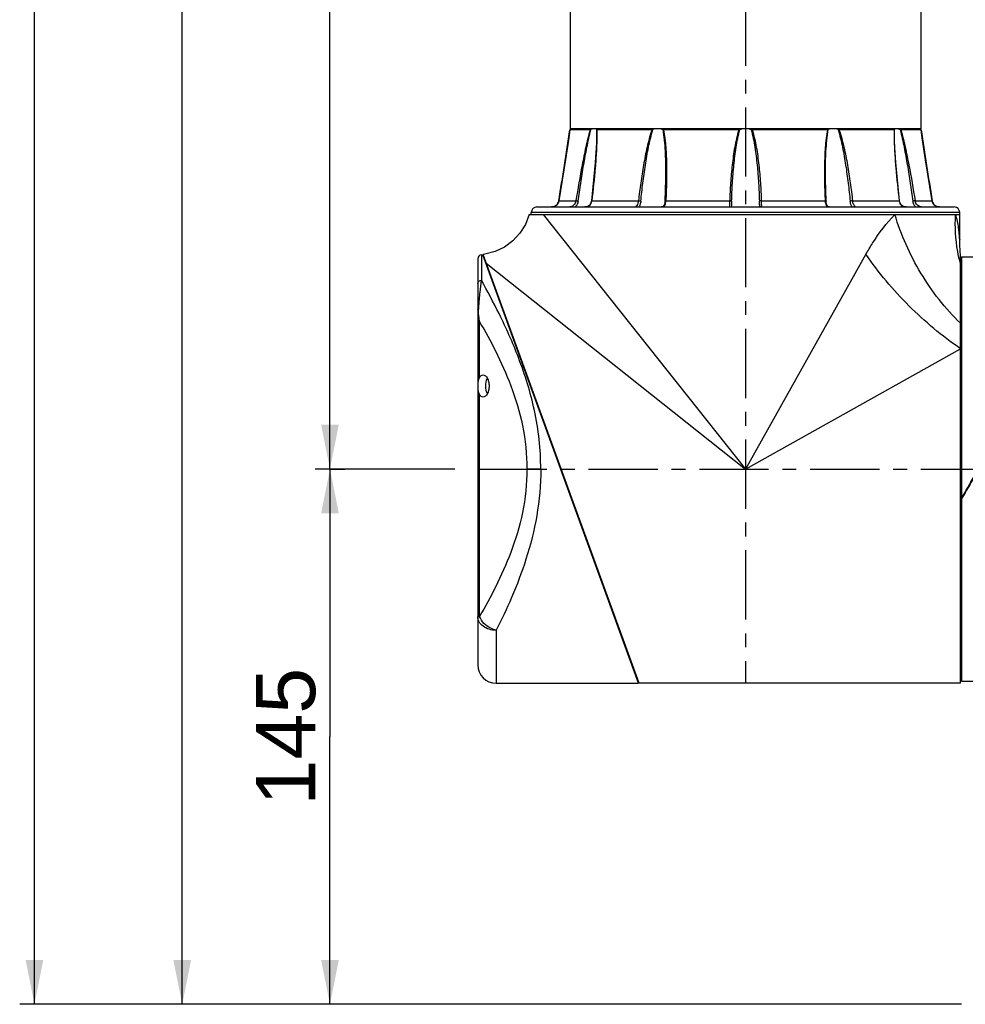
# Model space of a CAD drawing. Header units: millimetres. Extents: x 12 to 2508, y 25 to 1770.
# Tile 3 of 53: x 1259 to 1515, y 350 to 617. Entities that reach past the tile are written whole.
import ezdxf

# ---------------------------------------------------------------- set-up
doc = ezdxf.new("R2010")
doc.units = ezdxf.units.MM
doc.linetypes.add('CENTER', pattern=[0.6, 0.375, -0.075, 0.075, -0.075])
for name, color, linetype in [('ARM1_ABL4', 7, 'Continuous'), ('ARM1_PIPE_PBL5', 7, 'Continuous'), ('COVER_M_PBL14', 7, 'Continuous'), ('COVER_M_PBL27', 7, 'Continuous'), ('FLANGE_ARM1_PBL33', 7, 'Continuous'), ('FLANGE_E_PBL3', 7, 'Continuous'), ('HOLDER_M_PBL26', 7, 'Continuous'), ('MODULE_M_ABL1', 7, 'Continuous'), ('MODULE_M_ABL13', 7, 'Continuous'), ('new_view_6_VBL0', 7, 'Continuous'), ('RING_M_PBL28', 7, 'Continuous')]:
    doc.layers.add(name, color=color, linetype=linetype)
doc.styles.get("Standard").update_dxf_attribs({"font": 'arial.ttf'})
doc.dimstyles.new('DIMSTYLE_4', dxfattribs={"dimtxt": 16, "dimasz": 12, "dimexe": 1, "dimexo": 0.5, "dimgap": 1, "dimtad": 1, "dimdsep": 46, "dimtxsty": 'Standard', "dimblk": '_FILLED', "dimblk1": '_FILLED', "dimblk2": '_FILLED', "dimcen": 0.09, "dimclrt": 134, "dimazin": 2, "dimtp": 0.5, "dimtm": 0.5, "dimtfac": 1, "dimtofl": 0, "dimtmove": 0, "dimatfit": 3, "dimldrblk": '_FILLED', "dimfxl": 1, "dimtolj": 1, "dimarcsym": 0})
doc.dimstyles.new('DIMSTYLE_5', dxfattribs={"dimtxt": 16, "dimasz": 12, "dimexe": 1, "dimexo": 0.5, "dimgap": 1, "dimtad": 1, "dimdsep": 46, "dimtxsty": 'Standard', "dimblk": '_FILLED', "dimblk1": '_FILLED', "dimblk2": '_FILLED', "dimcen": 0.09, "dimclrt": 134, "dimazin": 2, "dimtp": 0.8, "dimtm": 0.8, "dimtfac": 1, "dimtofl": 0, "dimtmove": 0, "dimatfit": 3, "dimldrblk": '_FILLED', "dimfxl": 1, "dimtolj": 1, "dimarcsym": 0})
doc.dimstyles.new('DIMSTYLE_6', dxfattribs={"dimtxt": 16, "dimasz": 12, "dimexe": 1, "dimexo": 0.5, "dimgap": 1, "dimtad": 1, "dimdec": 0, "dimdsep": 46, "dimtxsty": 'Standard', "dimblk": '_FILLED', "dimblk1": '_FILLED', "dimblk2": '_FILLED', "dimcen": 0.09, "dimclrt": 134, "dimazin": 2, "dimtp": 1.2, "dimtm": 1.2, "dimtfac": 1, "dimtdec": 0, "dimtofl": 0, "dimtmove": 0, "dimatfit": 3, "dimldrblk": '_FILLED', "dimfxl": 1, "dimtolj": 1, "dimarcsym": 0})

# ---------------------------------------------------------------- blocks, each defined once
blk = doc.blocks.new('_FILLED')
at = {"color": 0, "linetype": 'ByBlock'}
blk.add_solid([(0, 0), (-1, 0.2), (-1, -0.2)], dxfattribs=at)
blk = doc.blocks.new('*D11')
at = {"color": 134, "transparency": 16777216}
for p, q in [((1982.52, 772.6), (1986.52, 772.6)), ((1982.52, 772.6), (1982.52, 700.1)), ((1982.52, 627.6), (1982.52, 700.1)), ((2153.52, 627.6), (1978.52, 627.6))]:
    blk.add_line(p, q, dxfattribs=at)
at = {"color": 134, "transparency": 16777216, "xscale": 12, "yscale": 12, "zscale": 12}
for p, rotation in [((1982.52, 772.6), 90), ((1982.52, 627.6), 270)]:
    blk.add_blockref('_FILLED', p, dxfattribs=dict(at, rotation=rotation))
at = {"color": 134, "transparency": 16777216, "insert": (1962.52, 700.1), "char_height": 16, "width": 36.8, "attachment_point": 2, "rotation": 90, "line_spacing_factor": 0.9}
blk.add_mtext('145', dxfattribs=at)
blk = doc.blocks.new('*D12')
at = {"color": 134, "transparency": 16777216}
for p, q in [((1978.52, 1262.6), (2016.53, 1262.6)), ((1982.52, 1262.6), (1982.52, 1017.6)), ((1982.52, 772.6), (1982.52, 1017.6)), ((2016.34, 772.6), (1978.52, 772.6))]:
    blk.add_line(p, q, dxfattribs=at)
at = {"color": 134, "transparency": 16777216, "xscale": 12, "yscale": 12, "zscale": 12}
for p, rotation in [((1982.52, 1262.6), 90), ((1982.52, 772.6), 270)]:
    blk.add_blockref('_FILLED', p, dxfattribs=dict(at, rotation=rotation))
at = {"color": 134, "transparency": 16777216, "insert": (1962.52, 1017.6), "char_height": 16, "width": 36.8, "attachment_point": 2, "rotation": 90, "line_spacing_factor": 0.9}
blk.add_mtext('490', dxfattribs=at)
blk = doc.blocks.new('HOLDER_M_PBL26', base_point=(2088.6, 778.1))
at = {"layer": 'HOLDER_M_PBL26', "color": 7}
for p, q in [((2036.47, 841.6), (2153.02, 841.6)), ((2153.02, 834.86), (2153.02, 841.6)), ((2066.22, 714.6), (2023.97, 830.72)), ((2153.22, 714.6), (2153.22, 830.57)), ((2153.22, 714.6), (2066.22, 714.6))]:
    blk.add_line(p, q, dxfattribs=at)
at = {"layer": 'HOLDER_M_PBL26', "color": 2}
for p, q in [((2040.2, 841.6), (2095.02, 772.6)), ((2127.63, 830.8), (2095.02, 772.6)), ((2024.83, 828.36), (2095.02, 772.6)), ((2095.02, 772.6), (2153.22, 805.21))]:
    blk.add_line(p, q, dxfattribs=at)
at = {"layer": 'HOLDER_M_PBL26', "color": 7}
for points in [[(2036.47, 841.6), (2035.44, 838.9), (2033.95, 836.5), (2032.03, 834.43), (2029.76, 832.75), (2027.22, 831.53), (2024.49, 830.8), (2023.97, 830.72)], [(2153.22, 830.57), (2153.13, 831.6), (2153.04, 833.41), (2153.02, 834.86)]]:
    blk.add_lwpolyline(points, dxfattribs=at)
at = {"layer": 'HOLDER_M_PBL26', "color": 2}
for points, knots in [([(2127.63, 830.8), (2128.2, 831.81), (2130.48, 835.64), (2133.18, 839.25), (2135.48, 841.6)], [0, 0, 0, 0, 0.261659, 1, 1, 1, 1]), ([(2153.22, 812.11), (2149.08, 816.11), (2141.88, 825.34), (2137.11, 836.03), (2135.48, 841.6)], [0, 0, 0, 0, 0.498052, 1, 1, 1, 1]), ([(2153.22, 828.29), (2152.93, 829.37), (2151.94, 833.73), (2151.69, 838.25), (2151.92, 841.6)], [0, 0, 0, 0, 0.248873, 1, 1, 1, 1]), ([(2153.02, 834.86), (2153.03, 834.49), (2152.93, 836.18), (2152.85, 836.83), (2152.69, 838.22), (2152.42, 839.74), (2152.11, 841), (2151.92, 841.6)], [0, 0, 0, 0, 0.162101, 0.29688, 0.439041, 0.724926, 1, 1, 1, 1]), ([(2153.22, 805.21), (2148.22, 808.63), (2138.92, 816.49), (2131.05, 825.8), (2127.63, 830.8)], [0, 0, 0, 0, 0.499996, 1, 1, 1, 1])]:
    blk.add_open_spline(points, degree=3, knots=knots, dxfattribs=at)
blk = doc.blocks.new('COVER_M_PBL27', base_point=(2044.27, 772.6))
at = {"layer": 'COVER_M_PBL27', "color": 7}
for p, q in [((2022.52, 829.6), (2022.52, 719.6)), ((2023.52, 830.6), (2023.92, 830.6)), ((2066.02, 714.59), (2023.92, 830.6)), ((2024.68, 828.5), (2024.78, 828.5)), ((2065.26, 716.7), (2065.45, 716.7)), ((2027.52, 714.6), (2066.02, 714.6))]:
    blk.add_line(p, q, dxfattribs=at)
at = {"layer": 'COVER_M_PBL27', "color": 2}
for p, q in [((2023.52, 830.6), (2023.52, 823.75)), ((2023.02, 797.4), (2023.02, 812.51)), ((2023.02, 732.68), (2023.02, 792.79)), ((2039.59, 772.6), (2035.85, 772.6)), ((2023.02, 732.68), (2022.52, 732.68)), ((2027.52, 728.92), (2027.52, 714.6))]:
    blk.add_line(p, q, dxfattribs=at)
at = {"layer": 'COVER_M_PBL27', "color": 7}
for centre, radius, start, end in [((2023.52, 829.6), 1, 90, 180), ((2027.52, 719.6), 5, 180, 270)]:
    blk.add_arc(centre, radius, start, end, dxfattribs=at)
at = {"layer": 'COVER_M_PBL27', "color": 2}
for points, knots in [([(2022.52, 822.87), (2022.52, 823.1), (2022.76, 823.59), (2023.27, 823.75), (2023.52, 823.75)], [0, 0, 0, 0, 0.477796, 1, 1, 1, 1]), ([(2022.79, 816.22), (2022.84, 817), (2022.97, 818.45), (2023.19, 820.96), (2023.39, 822.69), (2023.52, 823.75)], [0, 0, 0, 0, 0.309973, 0.577168, 1, 1, 1, 1]), ([(2039.59, 772.6), (2039.59, 777.93), (2038.4, 788.27), (2034.03, 802.3), (2028.83, 813.93), (2025.19, 820.78), (2023.52, 823.75)], [0, 0, 0, 0, 0.295426, 0.570897, 0.811143, 1, 1, 1, 1]), ([(2022.52, 815.87), (2022.52, 815.9), (2022.55, 816.05), (2022.69, 816.16), (2022.79, 816.22)], [0, 0, 0, 0, 0.212535, 1, 1, 1, 1]), ([(2022.52, 815.87), (2022.52, 815.59), (2022.57, 814.46), (2022.79, 813.34), (2023.02, 812.51)], [0, 0, 0, 0, 0.242082, 1, 1, 1, 1]), ([(2023.02, 812.51), (2022.96, 812.82), (2022.78, 814.05), (2022.73, 815.3), (2022.79, 816.22)], [0, 0, 0, 0, 0.25505, 1, 1, 1, 1]), ([(2023.02, 812.51), (2024.54, 809.92), (2027.65, 804.28), (2031.8, 794.96), (2035.02, 784.26), (2035.85, 776.54), (2035.85, 772.6)], [0, 0, 0, 0, 0.212602, 0.455336, 0.720849, 1, 1, 1, 1]), ([(2035.85, 772.6), (2035.85, 768.65), (2035.02, 760.93), (2031.8, 750.24), (2027.65, 740.92), (2024.54, 735.27), (2023.02, 732.68)], [0, 0, 0, 0, 0.279153, 0.544665, 0.787399, 1, 1, 1, 1]), ([(2039.59, 772.6), (2039.59, 768.37), (2038.85, 760.09), (2035.89, 748.44), (2031.97, 738.13), (2028.99, 731.83), (2027.52, 728.92)], [0, 0, 0, 0, 0.277281, 0.542462, 0.786172, 1, 1, 1, 1]), ([(2027.52, 728.92), (2026.87, 728.92), (2025.61, 729.1), (2023.97, 729.9), (2022.81, 731.13), (2022.52, 732.19), (2022.52, 732.68)], [0, 0, 0, 0, 0.281714, 0.545921, 0.783291, 1, 1, 1, 1]), ([(2027.52, 728.92), (2027.01, 729.04), (2025.14, 729.73), (2023.49, 731.29), (2023.02, 732.68)], [0, 0, 0, 0, 0.262922, 1, 1, 1, 1])]:
    blk.add_open_spline(points, degree=3, knots=knots, dxfattribs=at)
at = {"layer": 'COVER_M_PBL27', "color": 7}
for points, knots in [([(2023.02, 797.4), (2023.13, 797.6), (2023.39, 797.94), (2023.8, 798.1), (2023.98, 798.1)], [0, 0, 0, 0, 0.559951, 1, 1, 1, 1]), ([(2023.98, 798.1), (2024.43, 798.1), (2025.12, 797.39), (2025.51, 796.27), (2025.65, 795.1), (2025.51, 793.92), (2025.12, 792.81), (2024.43, 792.1), (2023.98, 792.1)], [0, 0, 0, 0, 0.188123, 0.331935, 0.500108, 0.668205, 0.811924, 1, 1, 1, 1]), ([(2023.02, 792.79), (2022.84, 793.1), (2022.67, 793.89), (2022.62, 795.1), (2022.67, 796.31), (2022.84, 797.1), (2023.02, 797.4)], [0, 0, 0, 0, 0.225535, 0.499968, 0.774416, 1, 1, 1, 1]), ([(2025.13, 793.01), (2024.82, 793.65), (2024.61, 795.09), (2024.82, 796.54), (2025.12, 797.17)], [0, 0, 0, 0, 0.499692, 1, 1, 1, 1]), ([(2023.98, 792.1), (2023.8, 792.1), (2023.39, 792.25), (2023.13, 792.59), (2023.02, 792.79)], [0, 0, 0, 0, 0.440049, 1, 1, 1, 1])]:
    blk.add_open_spline(points, degree=3, knots=knots, dxfattribs=at)
blk = doc.blocks.new('*D14')
at = {"color": 134, "transparency": 16777216}
for p, q in [((2308.32, 1697.6), (1898.52, 1697.6)), ((1902.52, 1697.6), (1902.52, 1162.6)), ((1902.52, 627.6), (1902.52, 1162.6)), ((2153.52, 627.6), (1898.52, 627.6))]:
    blk.add_line(p, q, dxfattribs=at)
at = {"color": 134, "transparency": 16777216, "xscale": 12, "yscale": 12, "zscale": 12}
for p, rotation in [((1902.52, 1697.6), 90), ((1902.52, 627.6), 270)]:
    blk.add_blockref('_FILLED', p, dxfattribs=dict(at, rotation=rotation))
at = {"color": 134, "transparency": 16777216, "insert": (1882.52, 1162.6), "char_height": 16, "width": 49.0667, "attachment_point": 2, "rotation": 90, "line_spacing_factor": 0.9}
blk.add_mtext('1070', dxfattribs=at)
blk = doc.blocks.new('ARM1_PIPE_PBL5', base_point=(2125.267, 1338.169))
at = {"layer": 'ARM1_PIPE_PBL5', "color": 7}
for p, q in [((2047.517, 1170.396), (2047.517, 864.796)), ((2142.517, 1170.396), (2142.517, 864.796)), ((2142.517, 864.796), (2047.517, 864.796))]:
    blk.add_line(p, q, dxfattribs=at)
blk = doc.blocks.new('FLANGE_ARM1_PBL33', base_point=(2095.02, 852.72))
at = {"layer": 'FLANGE_ARM1_PBL33', "color": 7}
for p, q in [((2052.98, 864.5), (2047.5, 864.5)), ((2047.5, 864.5), (2047.5, 864.5)), ((2047.56, 864.55), (2047.67, 864.66)), ((2047.67, 864.66), (2047.82, 864.8)), ((2069.72, 864.5), (2054.76, 864.5)), ((2093.24, 864.5), (2072.8, 864.5)), ((2117.23, 864.5), (2096.8, 864.5)), ((2135.28, 864.5), (2120.32, 864.5)), ((2142.53, 864.5), (2137.06, 864.5)), ((2142.21, 864.8), (2142.36, 864.66)), ((2142.36, 864.66), (2142.48, 864.55)), ((2142.53, 864.5), (2142.53, 864.5)), ((2135.33, 863.04), (2135.33, 863.05)), ((2145.56, 845.27), (2143.78, 856.42)), ((2073.37, 852.82), (2073.37, 852.82)), ((2116.67, 852.82), (2116.67, 852.82)), ((2038.52, 843.6), (2151.52, 843.6)), ((2042.48, 843.6), (2042.5, 843.6)), ((2044.39, 844.94), (2044.13, 844.43)), ((2044.47, 845.27), (2044.39, 844.94)), ((2091.17, 843.61), (2091.17, 843.61)), ((2098.87, 843.6), (2098.87, 843.61)), ((2145.9, 844.44), (2145.64, 844.95)), ((2145.91, 844.43), (2145.9, 844.44)), ((2037.02, 841.6), (2037.02, 842.1)), ((2040.2, 841.6), (2153.02, 841.6)), ((2153.02, 841.6), (2153.02, 842.1))]:
    blk.add_line(p, q, dxfattribs=at)
at = {"layer": 'FLANGE_ARM1_PBL33', "color": 2}
for p, q in [((2054.67, 864.55), (2054.7, 863.04)), ((2135.33, 863.05), (2135.36, 864.55)), ((2044.48, 845.27), (2044.47, 845.27)), ((2044.48, 845.27), (2049.1, 845.27)), ((2053.39, 845.27), (2066.03, 845.27)), ((2073.46, 845.27), (2090.73, 845.27)), ((2099.3, 845.27), (2116.58, 845.27)), ((2124, 845.27), (2136.64, 845.27)), ((2140.93, 845.27), (2145.56, 845.27)), ((2145.56, 845.27), (2145.56, 845.27)), ((2153.02, 842.1), (2037.02, 842.1))]:
    blk.add_line(p, q, dxfattribs=at)
at = {"layer": 'FLANGE_ARM1_PBL33', "color": 7}
for points in [[(2047.5, 864.5), (2047.08, 861.73), (2046.26, 856.45), (2044.47, 845.27)], [(2143.78, 856.41), (2142.96, 861.7), (2142.53, 864.5)], [(2054.7, 863.04), (2054.66, 860.99), (2054.36, 855.68), (2053.3, 845.25)], [(2136.74, 845.25), (2135.68, 855.67), (2135.37, 860.98), (2135.33, 863.05)], [(2073.37, 852.82), (2073.36, 851.26), (2073.29, 848.19), (2073.17, 845.21)], [(2116.87, 845.21), (2116.74, 848.17), (2116.68, 851.25), (2116.67, 852.82)], [(2044.47, 845.27), (2044.4, 844.96), (2044.13, 844.44), (2043.74, 844.03), (2043.28, 843.76), (2042.78, 843.62), (2042.5, 843.6)], [(2053.3, 845.25), (2053.25, 844.96), (2053.05, 844.44), (2052.74, 844.03), (2052.33, 843.75), (2051.85, 843.62), (2051.55, 843.6)], [(2073.17, 845.21), (2073.14, 844.88), (2073.06, 844.35), (2072.92, 843.98), (2072.74, 843.73), (2072.45, 843.61), (2072.27, 843.6)], [(2117.76, 843.6), (2117.6, 843.61), (2117.31, 843.72), (2117.12, 843.97), (2116.98, 844.33), (2116.89, 844.86), (2116.87, 845.21)], [(2138.49, 843.6), (2138.2, 843.61), (2137.72, 843.74), (2137.31, 844.01), (2136.99, 844.42), (2136.79, 844.94), (2136.74, 845.25)], [(2147.54, 843.6), (2147.27, 843.62), (2146.77, 843.75), (2146.31, 844.01), (2145.91, 844.42), (2145.64, 844.94), (2145.56, 845.27)]]:
    blk.add_lwpolyline(points, dxfattribs=at)
at = {"layer": 'FLANGE_ARM1_PBL33', "color": 2}
for centre, radius, start, end in [((150.64, 1153.19), 1918.7, 350.76492, 351.34623), ((4039.39, 1153.19), 1918.7, 188.65377, 189.23508), ((2006.87, 863.06), 47.91, 359.9822, 0.1009), ((2183.16, 863.06), 47.91, 179.8995, 180.0177), ((2051.69, 845.34), 1.72, 290.2835, 293.4277), ((2050.76, 845.58), 2.65, 352.2972, 353.1995), ((2139.28, 845.58), 2.65, 186.8005, 187.7047)]:
    blk.add_arc(centre, radius, start, end, dxfattribs=at)
at = {"layer": 'FLANGE_ARM1_PBL33', "color": 7}
for centre, radius, start, end in [((2095.01, 860.67), 4.17, 98.1625, 111.3003), ((2095.02, 860.67), 4.17, 68.6997, 81.8375), ((2038.52, 842.1), 1.5, 90, 180), ((2151.52, 842.1), 1.5, 0, 90)]:
    blk.add_arc(centre, radius, start, end, dxfattribs=at)
for points, knots in [([(2047.56, 864.55), (2047.54, 864.54), (2047.53, 864.52), (2047.5, 864.51), (2047.5, 864.5)], [0, 0, 0, 0, 0.698139, 1, 1, 1, 1]), ([(2052.98, 864.5), (2052.99, 864.5), (2053.05, 864.51), (2053.11, 864.53), (2053.16, 864.55)], [0, 0, 0, 0, 0.196351, 1, 1, 1, 1]), ([(2053.85, 864.8), (2053.79, 864.78), (2053.56, 864.72), (2053.33, 864.63), (2053.16, 864.55)], [0, 0, 0, 0, 0.225245, 1, 1, 1, 1]), ([(2054.67, 864.55), (2054.65, 864.63), (2054.57, 864.73), (2054.47, 864.79), (2054.44, 864.8)], [0, 0, 0, 0, 0.733827, 1, 1, 1, 1]), ([(2054.67, 864.55), (2054.68, 864.53), (2054.71, 864.5), (2054.75, 864.5), (2054.76, 864.5)], [0, 0, 0, 0, 0.686157, 1, 1, 1, 1]), ([(2070.9, 864.8), (2070.83, 864.78), (2070.51, 864.73), (2070.2, 864.64), (2069.97, 864.55)], [0, 0, 0, 0, 0.243825, 1, 1, 1, 1]), ([(2072.6, 864.55), (2072.55, 864.58), (2072.34, 864.69), (2072.11, 864.76), (2071.93, 864.8)], [0, 0, 0, 0, 0.234267, 1, 1, 1, 1]), ([(2072.6, 864.55), (2072.64, 864.53), (2072.71, 864.5), (2072.78, 864.5), (2072.8, 864.5)], [0, 0, 0, 0, 0.718688, 1, 1, 1, 1]), ([(2117.23, 864.5), (2117.25, 864.5), (2117.32, 864.5), (2117.39, 864.53), (2117.43, 864.55)], [0, 0, 0, 0, 0.281313, 1, 1, 1, 1]), ([(2118.1, 864.8), (2118.04, 864.79), (2117.81, 864.73), (2117.58, 864.64), (2117.43, 864.55)], [0, 0, 0, 0, 0.267606, 1, 1, 1, 1]), ([(2120.06, 864.55), (2119.83, 864.64), (2119.52, 864.73), (2119.21, 864.78), (2119.13, 864.8)], [0, 0, 0, 0, 0.756175, 1, 1, 1, 1]), ([(2135.28, 864.5), (2135.29, 864.5), (2135.32, 864.5), (2135.35, 864.53), (2135.36, 864.55)], [0, 0, 0, 0, 0.313845, 1, 1, 1, 1]), ([(2135.59, 864.8), (2135.56, 864.79), (2135.46, 864.73), (2135.39, 864.63), (2135.36, 864.55)], [0, 0, 0, 0, 0.266172, 1, 1, 1, 1]), ([(2136.88, 864.55), (2136.82, 864.58), (2136.59, 864.68), (2136.36, 864.76), (2136.19, 864.8)], [0, 0, 0, 0, 0.273436, 1, 1, 1, 1]), ([(2136.88, 864.55), (2136.9, 864.55), (2136.95, 864.52), (2137.01, 864.5), (2137.06, 864.5)], [0, 0, 0, 0, 0.296314, 1, 1, 1, 1]), ([(2142.53, 864.5), (2142.53, 864.51), (2142.51, 864.52), (2142.49, 864.54), (2142.48, 864.55)], [0, 0, 0, 0, 0.301878, 1, 1, 1, 1])]:
    blk.add_open_spline(points, degree=3, knots=knots, dxfattribs=at)
at = {"layer": 'FLANGE_ARM1_PBL33', "color": 2}
for points, knots in [([(2052.98, 864.5), (2052.5, 862.95), (2051.75, 859.77), (2050.45, 853.36), (2049.62, 848.51), (2049.1, 845.27)], [0, 0, 0, 0, 0.248429, 0.498839, 1, 1, 1, 1]), ([(2049.7, 845.19), (2050.16, 848.44), (2050.89, 853.32), (2052.06, 859.77), (2052.72, 862.98), (2053.16, 864.55)], [0, 0, 0, 0, 0.500911, 0.751215, 1, 1, 1, 1]), ([(2069.72, 864.5), (2069.43, 863.73), (2068.95, 862.16), (2068.16, 858.98), (2067.38, 854.97), (2066.62, 850.13), (2066.22, 846.89), (2066.03, 845.27)], [0, 0, 0, 0, 0.125372, 0.25071, 0.500991, 0.750755, 1, 1, 1, 1]), ([(2066.68, 845.19), (2066.85, 846.82), (2067.21, 850.07), (2067.88, 854.94), (2068.57, 858.98), (2069.27, 862.19), (2069.71, 863.78), (2069.97, 864.55)], [0, 0, 0, 0, 0.249384, 0.499181, 0.749364, 0.874694, 1, 1, 1, 1]), ([(2072.6, 864.55), (2072.8, 863.6), (2073.04, 861.66), (2073.31, 857.74), (2073.37, 854.79), (2073.37, 852.82)], [0, 0, 0, 0, 0.248007, 0.497941, 1, 1, 1, 1]), ([(2072.8, 864.5), (2072.97, 863.73), (2073.22, 862.15), (2073.52, 858.97), (2073.67, 854.95), (2073.65, 850.12), (2073.54, 846.89), (2073.46, 845.27)], [0, 0, 0, 0, 0.123156, 0.247389, 0.497298, 0.748301, 1, 1, 1, 1]), ([(2093.24, 864.5), (2092.97, 863.73), (2092.55, 862.16), (2091.92, 858.98), (2091.38, 854.96), (2090.96, 850.12), (2090.79, 846.89), (2090.73, 845.27)], [0, 0, 0, 0, 0.125137, 0.250229, 0.500265, 0.750189, 1, 1, 1, 1]), ([(2091.26, 845.19), (2091.31, 846.82), (2091.46, 850.07), (2091.84, 854.93), (2092.32, 858.98), (2092.88, 862.19), (2093.26, 863.78), (2093.5, 864.55)], [0, 0, 0, 0, 0.249839, 0.499769, 0.74976, 0.874889, 1, 1, 1, 1]), ([(2096.53, 864.55), (2096.78, 863.78), (2097.16, 862.19), (2097.71, 858.98), (2098.2, 854.93), (2098.57, 850.07), (2098.72, 846.82), (2098.77, 845.19)], [0, 0, 0, 0, 0.125111, 0.250241, 0.500231, 0.750161, 1, 1, 1, 1]), ([(2096.8, 864.5), (2097.06, 863.73), (2097.48, 862.16), (2098.11, 858.98), (2098.65, 854.96), (2099.08, 850.12), (2099.24, 846.89), (2099.3, 845.27)], [0, 0, 0, 0, 0.125137, 0.250229, 0.500265, 0.750189, 1, 1, 1, 1]), ([(2117.23, 864.5), (2117.06, 863.73), (2116.82, 862.15), (2116.52, 858.97), (2116.37, 854.95), (2116.38, 850.12), (2116.5, 846.89), (2116.58, 845.27)], [0, 0, 0, 0, 0.123156, 0.247389, 0.497298, 0.748301, 1, 1, 1, 1]), ([(2116.67, 852.82), (2116.67, 854.79), (2116.72, 857.74), (2117, 861.66), (2117.24, 863.6), (2117.43, 864.55)], [0, 0, 0, 0, 0.502059, 0.751992, 1, 1, 1, 1]), ([(2120.06, 864.55), (2120.33, 863.78), (2120.76, 862.19), (2121.46, 858.98), (2122.16, 854.94), (2122.83, 850.07), (2123.19, 846.82), (2123.35, 845.19)], [0, 0, 0, 0, 0.125306, 0.250636, 0.500819, 0.750616, 1, 1, 1, 1]), ([(2120.32, 864.5), (2120.61, 863.73), (2121.09, 862.16), (2121.88, 858.98), (2122.66, 854.97), (2123.41, 850.13), (2123.82, 846.89), (2124, 845.27)], [0, 0, 0, 0, 0.125372, 0.25071, 0.500991, 0.750755, 1, 1, 1, 1]), ([(2136.88, 864.55), (2137.31, 862.98), (2137.98, 859.77), (2139.14, 853.32), (2139.88, 848.44), (2140.34, 845.19)], [0, 0, 0, 0, 0.248785, 0.499089, 1, 1, 1, 1]), ([(2137.06, 864.5), (2137.53, 862.95), (2138.28, 859.77), (2139.59, 853.36), (2140.42, 848.51), (2140.93, 845.27)], [0, 0, 0, 0, 0.248429, 0.498839, 1, 1, 1, 1]), ([(2054.78, 863.04), (2054.78, 861.58), (2054.66, 858.63), (2054.23, 852.7), (2053.75, 848.24), (2053.39, 845.27)], [0, 0, 0, 0, 0.246493, 0.496325, 1, 1, 1, 1]), ([(2135.25, 863.04), (2135.25, 861.58), (2135.37, 858.63), (2135.8, 852.7), (2136.28, 848.24), (2136.64, 845.27)], [0, 0, 0, 0, 0.246493, 0.496325, 1, 1, 1, 1]), ([(2042.5, 843.6), (2042.95, 843.6), (2043.91, 843.92), (2044.4, 844.81), (2044.48, 845.27)], [0, 0, 0, 0, 0.49337, 1, 1, 1, 1]), ([(2049.1, 845.27), (2049.07, 845.04), (2048.87, 844.48), (2048.31, 843.84), (2047.74, 843.6), (2047.48, 843.6)], [0, 0, 0, 0, 0.288276, 0.693694, 1, 1, 1, 1]), ([(2049.7, 845.19), (2049.68, 845.03), (2049.55, 844.44), (2049.22, 843.89), (2048.9, 843.58)], [0, 0, 0, 0, 0.256927, 1, 1, 1, 1]), ([(2049.1, 845.27), (2049.14, 845.27), (2049.34, 845.25), (2049.54, 845.22), (2049.7, 845.19)], [0, 0, 0, 0, 0.171226, 1, 1, 1, 1]), ([(2052.38, 843.75), (2052.65, 843.87), (2053.16, 844.3), (2053.34, 844.92), (2053.38, 845.23)], [0, 0, 0, 0, 0.490112, 1, 1, 1, 1]), ([(2053.39, 845.27), (2053.37, 845.27), (2053.34, 845.27), (2053.3, 845.26), (2053.3, 845.25)], [0, 0, 0, 0, 0.706367, 1, 1, 1, 1]), ([(2066.03, 845.27), (2066.01, 845.04), (2065.9, 844.61), (2065.68, 844.15), (2065.48, 843.86), (2065.37, 843.72), (2065.29, 843.64), (2065.24, 843.6), (2065.22, 843.6)], [0, 0, 0, 0, 0.366185, 0.686172, 0.813756, 0.910545, 0.972498, 1, 1, 1, 1]), ([(2066.03, 845.27), (2066.2, 845.27), (2066.42, 845.24), (2066.64, 845.2), (2066.68, 845.19)], [0, 0, 0, 0, 0.780524, 1, 1, 1, 1]), ([(2066.68, 845.19), (2066.67, 845.04), (2066.58, 844.48), (2066.38, 843.93), (2066.17, 843.58)], [0, 0, 0, 0, 0.271527, 1, 1, 1, 1]), ([(2072.51, 843.61), (2072.67, 843.64), (2072.97, 843.75), (2073.28, 844.16), (2073.42, 844.68), (2073.45, 845.07), (2073.46, 845.27)], [0, 0, 0, 0, 0.225201, 0.448079, 0.705623, 1, 1, 1, 1]), ([(2073.46, 845.27), (2073.39, 845.27), (2073.31, 845.26), (2073.17, 845.24), (2073.17, 845.21)], [0, 0, 0, 0, 0.704858, 1, 1, 1, 1]), ([(2090.73, 845.27), (2090.72, 845.04), (2090.69, 844.64), (2090.63, 844.16), (2090.65, 843.86), (2090.7, 843.7), (2090.81, 843.61), (2090.9, 843.6), (2090.95, 843.6)], [0, 0, 0, 0, 0.366493, 0.662858, 0.771917, 0.85448, 0.923552, 1, 1, 1, 1]), ([(2090.73, 845.27), (2090.84, 845.27), (2091.02, 845.25), (2091.21, 845.23), (2091.26, 845.19)], [0, 0, 0, 0, 0.630132, 1, 1, 1, 1]), ([(2091.26, 845.19), (2091.25, 844.9), (2091.22, 844.37), (2091.17, 843.84), (2091.17, 843.61)], [0, 0, 0, 0, 0.548263, 1, 1, 1, 1]), ([(2099.3, 845.27), (2099.19, 845.27), (2099.02, 845.25), (2098.83, 845.23), (2098.77, 845.19)], [0, 0, 0, 0, 0.630142, 1, 1, 1, 1]), ([(2098.87, 843.61), (2098.87, 843.84), (2098.82, 844.37), (2098.79, 844.9), (2098.77, 845.19)], [0, 0, 0, 0, 0.451499, 1, 1, 1, 1]), ([(2099.09, 843.6), (2099.13, 843.6), (2099.23, 843.61), (2099.34, 843.7), (2099.39, 843.86), (2099.4, 844.16), (2099.35, 844.64), (2099.31, 845.04), (2099.3, 845.27)], [0, 0, 0, 0, 0.076448, 0.14552, 0.228088, 0.337151, 0.633525, 1, 1, 1, 1]), ([(2116.58, 845.27), (2116.65, 845.27), (2116.72, 845.26), (2116.86, 845.24), (2116.87, 845.21)], [0, 0, 0, 0, 0.704835, 1, 1, 1, 1]), ([(2116.58, 845.27), (2116.59, 845.04), (2116.62, 844.63), (2116.79, 844.05), (2117.21, 843.65), (2117.58, 843.6), (2117.76, 843.6)], [0, 0, 0, 0, 0.293073, 0.543792, 0.762815, 1, 1, 1, 1]), ([(2124, 845.27), (2123.83, 845.27), (2123.61, 845.24), (2123.4, 845.2), (2123.35, 845.19)], [0, 0, 0, 0, 0.78053, 1, 1, 1, 1]), ([(2123.86, 843.59), (2123.8, 843.7), (2123.54, 844.2), (2123.4, 844.76), (2123.35, 845.19)], [0, 0, 0, 0, 0.222114, 1, 1, 1, 1]), ([(2124.72, 843.66), (2124.55, 843.83), (2124.23, 844.34), (2124.04, 844.92), (2124, 845.27)], [0, 0, 0, 0, 0.397429, 1, 1, 1, 1]), ([(2124.81, 843.6), (2124.81, 843.6), (2124.77, 843.61), (2124.74, 843.64), (2124.72, 843.66)], [0, 0, 0, 0, 0.121189, 1, 1, 1, 1]), ([(2136.64, 845.27), (2136.67, 845.27), (2136.69, 845.27), (2136.74, 845.26), (2136.74, 845.25)], [0, 0, 0, 0, 0.706396, 1, 1, 1, 1]), ([(2136.65, 845.23), (2136.71, 844.79), (2136.99, 844.11), (2137.79, 843.65), (2138.25, 843.6), (2138.48, 843.6)], [0, 0, 0, 0, 0.49358, 0.740567, 1, 1, 1, 1]), ([(2140.93, 845.27), (2140.9, 845.27), (2140.7, 845.25), (2140.5, 845.22), (2140.34, 845.19)], [0, 0, 0, 0, 0.17123, 1, 1, 1, 1]), ([(2141.12, 843.59), (2140.91, 843.8), (2140.55, 844.3), (2140.39, 844.89), (2140.34, 845.19)], [0, 0, 0, 0, 0.491301, 1, 1, 1, 1]), ([(2142.55, 843.6), (2142.39, 843.6), (2141.6, 843.81), (2141.04, 844.63), (2140.93, 845.27)], [0, 0, 0, 0, 0.19553, 1, 1, 1, 1]), ([(2145.56, 845.27), (2145.63, 844.81), (2146.13, 843.92), (2147.08, 843.6), (2147.54, 843.6)], [0, 0, 0, 0, 0.506657, 1, 1, 1, 1])]:
    blk.add_open_spline(points, degree=3, knots=knots, dxfattribs=at)
for points in [[(2054.76, 864.5), (2054.78, 864.05), (2054.78, 863.6), (2054.78, 863.14)], [(2135.28, 864.5), (2135.26, 864.05), (2135.25, 863.59), (2135.25, 863.14)], [(2051.55, 843.6), (2051.69, 843.6), (2051.83, 843.61), (2051.96, 843.63)], [(2051.96, 843.63), (2052.07, 843.65), (2052.18, 843.68), (2052.29, 843.72)], [(2072.27, 843.6), (2072.35, 843.6), (2072.43, 843.6), (2072.51, 843.61)]]:
    blk.add_open_spline(points, degree=3, dxfattribs=at)
at = {"layer": 'FLANGE_ARM1_PBL33', "color": 7}
for points in [[(2069.72, 864.5), (2069.8, 864.5), (2069.89, 864.52), (2069.97, 864.55)], [(2093.24, 864.5), (2093.33, 864.5), (2093.42, 864.52), (2093.5, 864.55)], [(2096.53, 864.55), (2096.62, 864.52), (2096.71, 864.5), (2096.8, 864.5)], [(2120.06, 864.55), (2120.14, 864.52), (2120.23, 864.5), (2120.32, 864.5)]]:
    blk.add_open_spline(points, degree=3, dxfattribs=at)
blk = doc.blocks.new('ARM1_ABL4', base_point=(2125.27, 1326.07))
at = {"layer": 'ARM1_PIPE_PBL5'}
blk.add_blockref('ARM1_PIPE_PBL5', (2125.27, 1338.17), dxfattribs=at)
at = {"layer": 'FLANGE_ARM1_PBL33'}
blk.add_blockref('FLANGE_ARM1_PBL33', (2095.02, 852.72), dxfattribs=at)
blk = doc.blocks.new('*D21')
at = {"color": 134, "transparency": 16777216}
for p, q in [((2025.52, 1320.6), (1938.52, 1320.6)), ((1942.52, 1320.6), (1942.52, 974.1)), ((1942.52, 627.6), (1942.52, 974.1)), ((2153.52, 627.6), (1938.52, 627.6))]:
    blk.add_line(p, q, dxfattribs=at)
at = {"color": 134, "transparency": 16777216, "xscale": 12, "yscale": 12, "zscale": 12}
for p, rotation in [((1942.52, 1320.6), 90), ((1942.52, 627.6), 270)]:
    blk.add_blockref('_FILLED', p, dxfattribs=dict(at, rotation=rotation))
at = {"color": 134, "transparency": 16777216, "insert": (1922.52, 974.1), "char_height": 16, "width": 36.8, "attachment_point": 2, "rotation": 90, "line_spacing_factor": 0.9}
blk.add_mtext('693', dxfattribs=at)
blk = doc.blocks.new('RING_M_PBL28', base_point=(2157.02, 772.6))
at = {"layer": 'RING_M_PBL28', "color": 7}
for p, q in [((2153.52, 830.1), (2160.52, 830.1)), ((2153.52, 830.1), (2153.52, 715.1)), ((2160.52, 715.1), (2160.52, 830.1)), ((2160.43, 776.69), (2160.52, 776.84)), ((2160.49, 776.66), (2160.52, 776.7)), ((2156.97, 770.54), (2157.02, 770.63)), ((2157.02, 770.57), (2156.99, 770.52)), ((2153.52, 764.58), (2153.58, 764.69)), ((2153.6, 764.68), (2153.52, 764.53)), ((2153.52, 715.1), (2160.52, 715.1))]:
    blk.add_line(p, q, dxfattribs=at)
for points in [[(2156.9, 770.57), (2158.08, 772.61), (2159.26, 774.65), (2160.43, 776.69)], [(2157.02, 770.63), (2158.18, 772.64), (2159.34, 774.65), (2160.49, 776.66)], [(2160.52, 776.64), (2159.35, 774.62), (2158.19, 772.6), (2157.02, 770.57)], [(2153.52, 764.73), (2154.65, 766.67), (2155.78, 768.62), (2156.9, 770.57)], [(2153.58, 764.69), (2154.71, 766.64), (2155.84, 768.59), (2156.97, 770.54)], [(2156.99, 770.52), (2155.86, 768.57), (2154.73, 766.62), (2153.6, 764.68)]]:
    blk.add_open_spline(points, degree=3, dxfattribs=at)
blk = doc.blocks.new('MODULE_M_ABL1', base_point=(2002.822, 945.096))
at = {"layer": 'COVER_M_PBL27'}
blk.add_blockref('COVER_M_PBL27', (2044.269, 772.596), dxfattribs=at)
at = {"layer": 'HOLDER_M_PBL26'}
blk.add_blockref('HOLDER_M_PBL26', (2088.595, 778.096), dxfattribs=at)
at = {"layer": 'MODULE_M_ABL1', "color": 134}
for base, p1, p2, angle, dimstyle, picture, middle in [((1982.517, 1262.596), (2016.836, 772.596), (2017.029, 1262.596), 90, 'DIMSTYLE_5', '*D12', (1982.517, 1017.125)), ((1982.517, 627.596), (1987.017, 772.596), (2154.017, 627.596), 270, 'DIMSTYLE_4', '*D11', (1982.517, 700.217))]:
    dim = blk.add_linear_dim(base=base, p1=p1, p2=p2, angle=angle, dimstyle=dimstyle, dxfattribs=at)
    dim.commit()
    dim.dimension.update_dxf_attribs({"geometry": picture, "text_midpoint": middle, "dimtype": 128})
blk = doc.blocks.new('FLANGE_E_PBL3', base_point=(2209.2845, 1219.5689))
at = {"layer": 'FLANGE_E_PBL3', "color": 134}
dim = blk.add_linear_dim(base=(1902.5174, 627.5964), p1=(2308.8174, 1697.5964), p2=(2154.0174, 627.5964), angle=270, dimstyle='DIMSTYLE_6', dxfattribs=at)
dim.commit()
dim.dimension.update_dxf_attribs({"geometry": '*D14', "text_midpoint": (1902.5174, 1163.0002), "dimtype": 128})
blk = doc.blocks.new('COVER_M_PBL14', base_point=(2039.017, 974.1))
at = {"layer": 'COVER_M_PBL14', "color": 134}
dim = blk.add_linear_dim(base=(1942.517, 627.596), p1=(2026.017, 1320.596), p2=(2154.017, 627.596), angle=270, dimstyle='DIMSTYLE_5', dxfattribs=at)
dim.commit()
dim.dimension.update_dxf_attribs({"geometry": '*D21', "text_midpoint": (1942.517, 973.832), "dimtype": 128})
blk = doc.blocks.new('MODULE_M_ABL13', base_point=(2039.02, 974.1))
at = {"layer": 'COVER_M_PBL14'}
blk.add_blockref('COVER_M_PBL14', (2039.02, 974.1), dxfattribs=at)
blk = doc.blocks.new('NEW_VIEW_6_VBL0', base_point=(2193.09, 1219.57))
at = {"layer": 'ARM1_ABL4'}
blk.add_blockref('ARM1_ABL4', (2125.27, 1326.07), dxfattribs=at)
at = {"layer": 'FLANGE_E_PBL3'}
blk.add_blockref('FLANGE_E_PBL3', (2209.28, 1219.57), dxfattribs=at)
at = {"layer": 'MODULE_M_ABL1'}
blk.add_blockref('MODULE_M_ABL1', (2002.82, 945.1), dxfattribs=at)
at = {"layer": 'MODULE_M_ABL13'}
blk.add_blockref('MODULE_M_ABL13', (2039.02, 974.1), dxfattribs=at)
at = {"layer": 'RING_M_PBL28'}
blk.add_blockref('RING_M_PBL28', (2157.02, 772.6), dxfattribs=at)

msp = doc.modelspace()

# ---------------------------------------------------------------- linework, layer by layer
at = {"color": 1, "linetype": 'CENTER', "ltscale": 50}
for p, q in [((1455, 1042.98), (1455, 436.98)), ((1382.5, 494.98), (1648, 494.98))]:
    msp.add_line(p, q, dxfattribs=at)

# ---------------------------------------------------------------- block references
at = {"layer": 'new_view_6_VBL0'}
msp.add_blockref('NEW_VIEW_6_VBL0', (1553.07, 941.96), dxfattribs=at)

doc.saveas('drawing.dxf')
